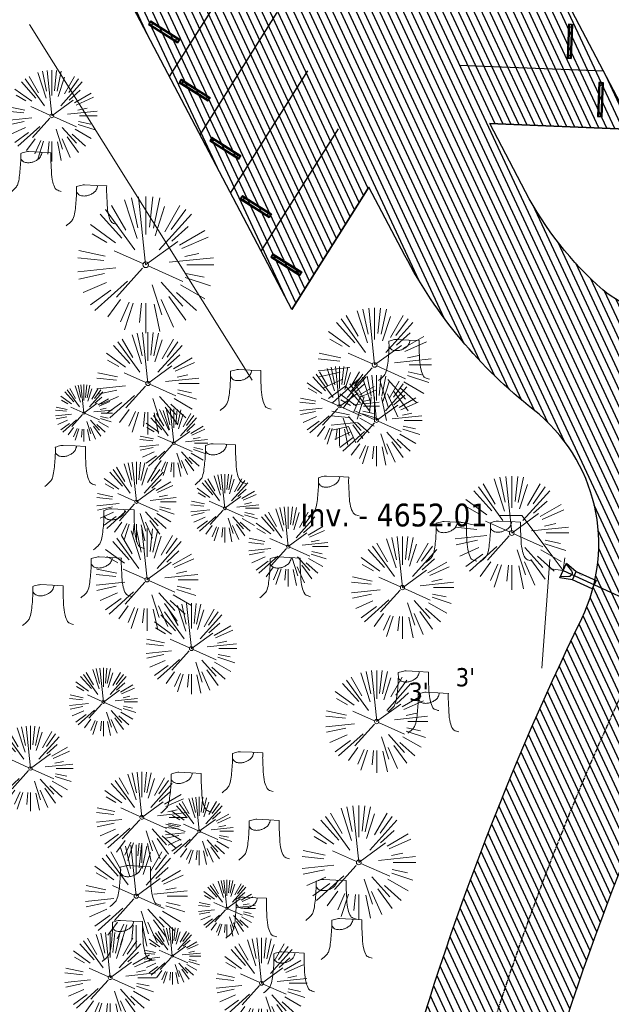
# Model space of a CAD drawing. Header units: feet. Extents: x 1134296 to 1140710, y 647902 to 649877.
# Tile 3 of 66: x 1134577 to 1134681, y 648119 to 648292. Entities that reach past the tile are written whole.
import ezdxf
from ezdxf import colors
from ezdxf.entities.mleader import LeaderData, LeaderLine
from ezdxf.math import Vec2, Vec3

# ---------------------------------------------------------------- set-up
doc = ezdxf.new("R2010")
doc.units = ezdxf.units.FT
doc.header["$MEASUREMENT"] = 0
doc.linetypes.add('CENTER2', pattern=[1.125, 0.75, -0.125, 0.125, -0.125])
for name, color, linetype in [('C-PRKG-ASPH', 5, 'Continuous'), ('C-PRKG-STRP', 136, 'Continuous'), ('C-PRKG-WHEL-STOP', 5, 'Continuous'), ('C-ROAD-ASPHALT', 1, 'Continuous'), ('C-ROAD-CNTR', 1, 'CENTER2'), ('C-UTIL-STRM-PIPE', 210, 'Continuous'), ('C-UTIL-STRM-STRC', 210, 'Continuous'), ('G-TEXT-ST02', 2, 'Continuous'), ('G-XREF', 7, 'Continuous')]:
    doc.layers.add(name, color=color, linetype=linetype)
for name, color, linetype, lineweight in [('V-ANNO-TEXT', 8, 'Continuous', 13), ('V-SITE-ROCK', 8, 'Continuous', 18), ('V-SITE-VEGE', 8, 'Continuous', 18)]:
    doc.layers.add(name, color=color, linetype=linetype, lineweight=lineweight)
doc.styles.add('SEI Annotative', font='tahoma.ttf', dxfattribs={"height": 0.1})
doc.styles.add('SEI-Dim & Leader', font='tahoma.ttf')
doc.styles.get("Standard").update_dxf_attribs({"font": 'arial.ttf'})
pattern_1 = [(115, (0, 0), (-1.132884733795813, -0.5282728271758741), [])]

# ---------------------------------------------------------------- blocks, each defined once
blk = doc.blocks.new('V-SITE-VEGE-Stump')
for points in [[(-0.122905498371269, -0.01429599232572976, 0.05261256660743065), (-0.09863241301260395, 0.007697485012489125, 0.1061947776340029), (-0.09053039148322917, 0.02191696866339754, 0.04486152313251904), (-0.08374707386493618, 0.05273626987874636, 0.02007395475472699), (-0.07764030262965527, 0.1228815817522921, 0.01167487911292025), (-0.07732468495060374, 0.1363966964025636, 0.007866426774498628), (-0.07764030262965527, 0.1564565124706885)], [(-0.07764030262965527, 0.1564565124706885, -0.02766804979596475), (-0.05341885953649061, 0.1633605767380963, -0.0679781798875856), (-0.04316680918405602, 0.1642506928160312), (0.008593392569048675, 0.1616126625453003), (0.05395851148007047, 0.1590945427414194)], [(0.01506844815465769, 0.161253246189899, -0.08286378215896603), (0.008147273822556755, 0.1419669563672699, -0.1113242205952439), (-0.002098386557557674, 0.130555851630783, -0.03931328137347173), (-0.01592715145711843, 0.1222882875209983, -0.04919659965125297), (-0.02797848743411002, 0.1177254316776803, -0.06600187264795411), (-0.0446681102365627, 0.1155126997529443, -0.07018691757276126), (-0.06035359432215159, 0.1177254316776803, -0.1148593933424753), (-0.06850904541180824, 0.1222766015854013, -0.0759377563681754), (-0.07734269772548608, 0.1331671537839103)], [(0.05395851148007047, 0.1590945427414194, 0.004334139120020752), (0.05376627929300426, 0.1369184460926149, 0.00834373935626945), (0.05395851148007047, 0.1253997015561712), (0.05605689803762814, 0.07623641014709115, 0.04625247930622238), (0.06241632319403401, 0.03170819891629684, 0.06962485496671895), (0.07334360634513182, 0.00381048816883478, 0.1497246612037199), (0.07941695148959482, -0.001975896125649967, 0.05852299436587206), (0.09922370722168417, -0.009139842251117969)]]:
    blk.add_lwpolyline(points, format="xyb")
blk = doc.blocks.new('V-SITE-VEGE-Coniferious Tree 2')
at = {"color": 0, "linetype": 'ByBlock'}
for p, q in [((-0.1460065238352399, 0.2528363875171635), (-0.2500390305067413, 0.4330260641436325)), ((-0.06264093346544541, 0.1926377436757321), (-0.1545378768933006, 0.4755369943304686)), ((-0.0574950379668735, 0.2703678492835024), (-0.1039851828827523, 0.4890788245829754)), ((-0.0003172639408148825, 0.0025937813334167), (-0.05229705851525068, 0.4972664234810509)), ((-3.601054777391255e-05, 0.2219193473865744), (-3.601054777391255e-05, 0.5000060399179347)), ((0.02890183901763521, 0.2753366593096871), (0.05222503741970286, 0.4972664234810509)), ((0.0571938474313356, 0.2692740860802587), (0.1039131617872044, 0.4890788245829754)), ((0.139142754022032, 0.2410654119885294), (0.2499670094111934, 0.4330260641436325)), ((-0.1756943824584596, 0.1950752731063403), (-0.3346129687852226, 0.3715878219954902)), ((-0.07913071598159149, 0.1088658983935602), (-0.2939353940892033, 0.4045257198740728)), ((0.06850648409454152, 0.2109817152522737), (0.1382469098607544, 0.425630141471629)), ((0.09777767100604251, 0.108636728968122), (0.3345409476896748, 0.3715878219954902)), ((0.1868724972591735, 0.2572635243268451), (0.2938633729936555, 0.4045257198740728)), ((-0.2201011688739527, 0.1598873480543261), (-0.4045617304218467, 0.2938993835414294)), ((-0.2844040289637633, 0.1641894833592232), (-0.393144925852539, 0.2269610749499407)), ((0.1919663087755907, 0.1728666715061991), (0.3115823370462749, 0.2805763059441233)), ((0.2487690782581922, 0.143647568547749), (0.4329900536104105, 0.2500030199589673)), ((-0.0009318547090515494, -0.0006770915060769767), (0.2349564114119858, 0.1707208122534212)), ((0.2658942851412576, 0.1183972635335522), (0.4567507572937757, 0.2033670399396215)), ((-0.2961437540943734, 0.06292784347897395), (-0.4891148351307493, 0.1039491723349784)), ((-0.01992166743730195, 0.008854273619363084), (-0.2318825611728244, 0.1032199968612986)), ((0.2872695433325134, 0.06106323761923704), (0.3884790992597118, 0.08257391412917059)), ((-0.3060292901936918, 0.03215663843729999), (-0.4973024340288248, 0.05226104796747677)), ((0.173080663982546, 0.01818771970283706), (0.497230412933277, 0.05226104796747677)), ((0.3024988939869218, 0), (0.4999700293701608, 0)), ((-0.2182782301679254, -0.02292736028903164), (-0.4973024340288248, -0.05226104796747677)), ((-0.302185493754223, -0.0642195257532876), (-0.4891148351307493, -0.1039491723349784)), ((-0.02300503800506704, -0.02554197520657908), (-0.2137781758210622, -0.2373882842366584)), ((0.01849546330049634, -0.008260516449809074), (0.2719985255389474, -0.1211160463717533)), ((0.2936342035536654, -0.06241742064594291), (0.4274066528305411, -0.09084484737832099)), ((-0.2881436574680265, -0.1282723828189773), (-0.4568227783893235, -0.2033670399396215)), ((-0.1320480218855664, -0.1188660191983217), (-0.3716238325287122, -0.3345769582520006)), ((0.1143820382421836, -0.1271057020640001), (0.2718110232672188, -0.301920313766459)), ((0.2891445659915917, -0.09395946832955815), (0.4755009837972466, -0.1545018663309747)), ((-0.254528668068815, -0.1848980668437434), (-0.4045617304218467, -0.2938993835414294)), ((0.04781873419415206, -0.1473038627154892), (0.1192466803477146, -0.3671294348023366)), ((0.2253521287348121, -0.2029399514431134), (0.3715518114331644, -0.3345769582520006)), ((0.2555295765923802, -0.1475434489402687), (0.4329900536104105, -0.2500030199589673)), ((-0.1842986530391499, -0.2536176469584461), (-0.2766747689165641, -0.3807650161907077)), ((-0.1213812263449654, -0.2725449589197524), (-0.1855903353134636, -0.4167758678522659)), ((-0.09098502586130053, -0.2799408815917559), (-0.1545378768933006, -0.4755369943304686)), ((-0.02966136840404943, -0.2817638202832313), (-0.04434904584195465, -0.4216092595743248)), ((-3.601054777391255e-05, -0.2817638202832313), (-3.601054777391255e-05, -0.5000060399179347)), ((0.06104806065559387, -0.2873055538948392), (0.1039131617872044, -0.4890788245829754)), ((0.1131111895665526, -0.2541280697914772), (0.2033310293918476, -0.4567867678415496)), ((0.1688618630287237, -0.2324611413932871), (0.2938633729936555, -0.4045257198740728))]:
    blk.add_line(p, q, dxfattribs=at)
blk.add_circle((-3.601054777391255e-05, 0), 0.02083358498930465)
blk = doc.blocks.new('_Open90')
at = {"color": 0, "linetype": 'ByBlock', "lineweight": -2}
for p, q in [((0, 0), (-1, 0)), ((-0.5, 0.5), (0, 0)), ((0, 0), (-0.5, -0.5))]:
    blk.add_line(p, q, dxfattribs=at)
blk = doc.blocks.new('*U1383')
at = {"flags": 128}
blk.add_lwpolyline([(0.8676975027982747, -2.148524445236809), (-1.059517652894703, -0.9715084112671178), (1.059517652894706, 0.9715084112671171), (2.06541310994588, -1.050297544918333)], dxfattribs=at)
blk.add_lwpolyline([(0.9213196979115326, 0.8447899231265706), (1.319032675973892, -0.6167117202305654, -0.609256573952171), (0.5003005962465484, -1.36743550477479), (-0.921319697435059, -0.8447899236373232)], format="xyb", dxfattribs=at)
blk.add_lwpolyline([(4.653849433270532, -3.873221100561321), (3.456133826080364, -4.971448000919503), (0.8676975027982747, -2.148524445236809), (2.06541310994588, -1.050297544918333)], close=True, dxfattribs=at)
at = {"layer": 'Defpoints'}
blk.add_text('15" FES', height=0.1999999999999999, rotation=132.4926644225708, dxfattribs=at).set_placement((2.938237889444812, -2.129013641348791))
blk = doc.blocks.new('Wheel_Stop')
for points in [[(-36, 6.75), (36, 6.75)], [(-36, -2.25), (-36, 6.75)], [(-35.625, 4.5), (-36, 6.75)], [(-35.625, 0), (-36, -2.25)], [(-35.955, 6.48), (35.955, 6.48)], [(-35.625, 4.5), (-35.625, 0)], [(-35.625, 4.5), (35.625, 4.5)], [(-35.625, 0), (35.625, 0)], [(35.625, 4.5), (36, 6.75)], [(35.625, 4.5), (35.625, 0)], [(35.625, 0), (36, -2.25)], [(36, -2.25), (36, 6.75)], [(-36, -2.25), (36, -2.25)], [(-35.955, -1.98), (35.955, -1.98)]]:
    blk.add_lwpolyline(points)
for centre in [(-30, 2.25), (30, 2.25)]:
    blk.add_circle(centre, 0.5)
blk = doc.blocks.new('C_PBASE-PACTOLA_02403811')
at = {"layer": 'C-PRKG-STRP', "flags": 128}
for points in [[(1134602.857974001, 648282.4169628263), (1134616.426017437, 648303.8934972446)], [(1134608.22852067, 648272.1949003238), (1134621.796564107, 648293.671434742)], [(1134679.167061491, 648283.3777782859), (1134653.783815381, 648284.3897813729)], [(1134613.59906734, 648261.9728378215), (1134627.167110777, 648283.4493722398)], [(1134684.53760816, 648273.1557157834), (1134659.15436205, 648274.1677188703)], [(1134618.969614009, 648251.7507753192), (1134632.537657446, 648273.2273097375)], [(1134624.340160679, 648241.5287128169), (1134637.908204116, 648263.0052472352)]]:
    blk.add_lwpolyline(points, dxfattribs=at)
at = {"layer": 'C-ROAD-ASPHALT'}
for points in [[(1134641.753924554, 648097.236757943, -0.04745863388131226), (1134675.306121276, 648187.2144013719, 0.3533595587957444), (1134666.801823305, 648223.938865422, -0.1061807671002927), (1134644.201008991, 648251.02779896), (1134637.908204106, 648263.0052472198), (1134624.340160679, 648241.5287128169), (1134586.209279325, 648314.1053565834), (1134596.832358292, 648319.6865924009, 0.4142135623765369), (1134601.03389425, 648333.1901880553), (1134601.03389425, 648333.1901880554, -0.272198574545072), (1134605.099853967, 648418.2428533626), (1134606.838864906, 648420.9012729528, -0.1021731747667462), (1134622.244871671, 648436.3835698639, 0.468797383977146), (1134623.08730174, 648444.0239125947, -0.03941359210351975), (1134613.58995056, 648455.5746915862), (1134609.942525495, 648460.8004692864, -0.1042089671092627), (1134568.347173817, 648558.7203512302), (1134550.704167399, 648648.5084634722, -0.01381007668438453), (1134546.056886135, 648676.177626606), (1134536.979293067, 648741.163650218, -0.0943332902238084), (1134542.658637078, 648856.2170945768), (1134551.221944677, 648891.6030739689, -0.01079874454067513), (1134557.394969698, 648914.8990641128)], [(1134664.934415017, 648091.0186503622, -0.04992673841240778), (1134698.996135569, 648181.0065459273), (1134709.513, 648185.696), (1134742.075672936, 648205.3473956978)]]:
    blk.add_lwpolyline(points, format="xyb", dxfattribs=at)
blk.add_lwpolyline([(1134661.499773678, 648419.805711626, 0.01473642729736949), (1134666.861855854, 648418.1955271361, -0.2575869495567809), (1134708.624534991, 648377.9849734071, -0.1698424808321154), (1134704.112198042, 648253.9264793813), (1134702.882206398, 648250.7817127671, -0.5197538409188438), (1134679.029421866, 648244.961863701, -0.09218706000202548), (1134665.447166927, 648262.190270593), (1134659.15436205, 648274.1677188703), (1134684.537608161, 648273.1557157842), (1134646.406726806, 648345.7323595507), (1134635.783647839, 648340.1511237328, -0.4142135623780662), (1134622.280052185, 648344.3526596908, -0.2721985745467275), (1134625.184309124, 648405.1045634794), (1134626.923202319, 648407.7628030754, -0.3404876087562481)], format="xyb", close=True, dxfattribs=at)
at = {"layer": 'C-ROAD-CNTR', "flags": 128}
blk.add_lwpolyline([(1134682.815781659, 648422.2458494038), (1134669.21986276, 648425.8462855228, -0.1774687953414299), (1134620.150062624, 648460.1534391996), (1134616.502637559, 648465.3792168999, -0.1042089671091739), (1134576.197064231, 648560.2628234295), (1134558.554057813, 648650.0509356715, -0.01381007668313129), (1134553.979962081, 648677.2843639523), (1134544.902369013, 648742.2703875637, -0.09433329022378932), (1134550.434197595, 648854.3354307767), (1134558.997505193, 648889.7214101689, -0.1428635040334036), (1134712.374228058, 649156.8312964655), (1134786.199238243, 649227.8108874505, -0.04164346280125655), (1134812.006441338, 649248.7876063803), (1134833.030879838, 649263.1487701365, -0.2654684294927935), (1134926.96397912, 649270.7084407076), (1134949.260464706, 649260.2481514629, -0.03670103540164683), (1135013.162783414, 649224.3333579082), (1135075.321908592, 649183.1273199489, -0.3025232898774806), (1135105.389164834, 649111.5845632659), (1135099.687602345, 649081.8875520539, -0.04927264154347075), (1135094.100293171, 649063.036833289), (1135036.844839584, 648922.3955038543, -0.009218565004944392), (1135029.58001939, 648905.4517031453), (1134962.363987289, 648756.3352782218, -0.01915469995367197), (1134945.301367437, 648722.0511597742), (1134909.791676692, 648657.06607992, -0.111236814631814), (1134866.238656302, 648607.5744966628), (1134762.181369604, 648532.0907847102, 0.3229446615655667), (1134716.395894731, 648393.2215671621), (1134719.721086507, 648382.7059234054, -0.1714240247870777), (1134715.287797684, 648249.5554414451), (1134707.163513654, 648228.7837741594, -0.02272318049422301), (1134688.713657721, 648187.2766264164, 0.05045028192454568), (1134653.344169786, 648094.1277041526)], format="xyb", dxfattribs=at)
at = {"layer": 'C-UTIL-STRM-PIPE', "flags": 128}
blk.add_lwpolyline([(1134672.052999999, 648195.670999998), (1134709.439, 648178.598)], dxfattribs=at)
at = {"layer": 'C-PRKG-WHEL-STOP', "zscale": 0.0833333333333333}
for p, xscale, yscale, rotation in [((1134602.014956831, 648290.4440577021), -0.08333333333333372, 0.08333333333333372, 147.7168872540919), ((1134673.035274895, 648288.6262183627), 0.0833333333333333, 0.0833333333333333, 267.716887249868), ((1134607.385503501, 648280.2219952), -0.08333333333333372, 0.08333333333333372, 147.7168872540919), ((1134678.405821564, 648278.4041558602), 0.0833333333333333, 0.0833333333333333, 267.716887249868), ((1134612.75605017, 648269.9999326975), -0.08333333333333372, 0.08333333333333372, 147.7168872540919), ((1134618.12659684, 648259.7778701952), -0.08333333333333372, 0.08333333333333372, 147.7168872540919), ((1134623.49714351, 648249.5558076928), -0.08333333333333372, 0.08333333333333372, 147.7168872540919)]:
    blk.add_blockref('Wheel_Stop', p, dxfattribs=dict(at, xscale=xscale, yscale=yscale, rotation=rotation))
at = {"layer": 'C-UTIL-STRM-STRC', "color": 221, "linetype": 'Continuous', "lineweight": -3, "rotation": 22.93653584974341}
blk.add_blockref('*U1383', (1134672.053, 648195.671), dxfattribs=at)
blk = doc.blocks.new('C_PHTCH-PACTOLA_02403811')
at = {"layer": 'C-PRKG-ASPH'}
h = blk.add_hatch(dxfattribs=at)
h.set_pattern_fill('ANSI31', color=256, scale=10, angle=70)
h.set_pattern_definition(pattern_1)
edge = h.paths.add_edge_path(flags=16)
edge.add_arc((1135093.567290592, 648760.3570235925), 541.9999999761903, 143.5703577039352, 153.2664360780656, ccw=False)
edge.add_arc((1135093.567290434, 648760.3570237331), 541.9999997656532, 133.8742793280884, 143.5703577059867, ccw=False)
edge.add_line((1134717.918854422, 649151.0643979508), (1134791.743864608, 649222.0439889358))
edge.add_arc((1134924.814897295, 649083.6384245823), 191.9999999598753, 124.33581191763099, 133.8742793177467, ccw=False)
edge.add_line((1134816.518779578, 649242.1816391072), (1134837.543218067, 649256.5428028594))
edge.add_arc((1134886.614896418, 649184.7029087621), 87.00000000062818, 64.86660358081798, 124.33581191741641, ccw=False)
edge.add_line((1134923.566161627, 649263.4658695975), (1134945.862647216, 649253.0055803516))
edge.add_arc((1134736.896871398, 648807.5874571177), 491.9999999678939, 56.45911934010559, 64.86660355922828, ccw=False)
edge.add_line((1135008.742528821, 649217.6654234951), (1135070.901654, 649176.4593855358))
edge.add_arc((1135036.644680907, 649124.7828938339), 62.00000000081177, -10.868034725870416, 56.45911933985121, ccw=False)
edge.add_line((1135097.532652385, 649113.0929439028), (1135091.831089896, 649083.3959326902))
edge.add_arc((1135001.481196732, 649100.7423100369), 92.00000001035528, 337.8486329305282, 349.13196525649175, ccw=False)
edge.add_line((1135086.690765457, 649066.0532714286), (1135029.43531187, 648925.4119419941))
edge.add_arc((1134573.749357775, 649110.9228871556), 491.9999995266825, 335.73595333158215, 337.84863296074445, ccw=False)
edge.add_line((1135022.286728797, 648908.7392420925), (1134970.105907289, 648792.9779079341))
edge.add_line((1134970.105907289, 648792.9779079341), (1134955.070696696, 648759.622817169))
edge.add_arc((1134506.533324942, 648961.8064625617), 492.0000003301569, 331.3465562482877, 335.7359533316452, ccw=False)
edge.add_line((1134938.281078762, 648725.8872446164), (1134902.771388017, 648660.9021647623))
edge.add_arc((1134778.161263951, 648728.9926705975), 142.0000000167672, 305.95733191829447, 331.34655630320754, ccw=False)
edge.add_line((1134861.541195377, 648614.0501326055), (1134757.483908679, 648538.5664206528))
edge.add_arc((1134835.579196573, 648430.9089730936), 133.0000000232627, 125.9573319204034, 166.4171722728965)
edge.add_arc((1134672.277915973, 648470.363906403), 35.00000000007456, 244.10855969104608, 346.41717227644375, ccw=False)
edge.add_arc((1134691.461854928, 648509.9128519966), 78.95614352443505, 214.9055155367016, 244.1168481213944, ccw=False)
edge.add_line((1134626.710174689, 648464.732186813), (1134623.062749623, 648469.9579645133))
edge.add_arc((1134821.506139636, 648608.4650796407), 241.9999999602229, 191.1167612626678, 214.9138039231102, ccw=False)
edge.add_line((1134584.046954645, 648561.8052956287), (1134566.403948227, 648651.5934078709))
edge.add_arc((1135049.172208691, 648746.4554480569), 491.9999999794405, 187.9519260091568, 191.1167612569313, ccw=False)
edge.add_line((1134561.903038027, 648678.391101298), (1134552.825444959, 648743.3771249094))
edge.add_arc((1134842.017716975, 648783.7730382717), 292.0000000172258, 166.3961174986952, 187.9519260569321, ccw=False)
edge.add_line((1134558.209758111, 648852.4537669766), (1134566.77306571, 648887.8397463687))
edge.add_arc((1135093.567290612, 648760.357023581), 542.0000000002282, 158.0478401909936, 166.396117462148, ccw=False)
edge.add_arc((1135093.567290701, 648760.357023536), 542.0000000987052, 153.2664360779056, 158.0478401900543, ccw=False)
edge = h.paths.add_edge_path()
edge.add_line((1134664.934415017, 648091.0186503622), (1134641.753924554, 648097.236757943))
edge.add_arc((1135131.441785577, 647965.8792352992), 506.9999999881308, 154.1154939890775, 164.9840567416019, ccw=False)
edge.add_arc((1135131.44177555, 647965.8792402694), 506.9999887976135, 153.4314984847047, 154.115493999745, ccw=False)
edge.add_arc((1134241.513528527, 648410.9103548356), 488.0000000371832, 333.4314984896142, 338.6383717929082)
edge.add_line((1134695.987914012, 648233.1548120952), (1134704.112198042, 648253.9264793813))
edge.add_arc((1134529.027803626, 648322.4060737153), 188.0000000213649, 338.6383717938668, 377.1954705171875)
edge.add_arc((1134651.306425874, 648360.2470375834), 60.00000000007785, 17.1954705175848, 74.97265706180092)
edge.add_line((1134666.863224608, 648418.1951696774), (1134661.500576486, 648419.8056636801))
edge.add_arc((1134691.489318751, 648509.9450223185), 94.99699278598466, 223.9418846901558, 251.5980721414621, ccw=False)
edge.add_arc((1134691.535842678, 648509.9839590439), 95.05751145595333, 214.9165962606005, 223.9393241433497, ccw=False)
edge.add_line((1134613.590003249, 648455.5746160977), (1134609.942525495, 648460.8004692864))
edge.add_arc((1134821.506139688, 648608.4650796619), 258.0000000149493, 191.1167612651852, 214.9138039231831, ccw=False)
edge.add_line((1134568.347173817, 648558.7203512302), (1134550.704167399, 648648.5084634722))
edge.add_arc((1135049.172208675, 648746.4554480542), 507.9999999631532, 187.9519260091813, 191.1167612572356, ccw=False)
edge.add_line((1134546.056886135, 648676.177626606), (1134536.979293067, 648741.163650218))
edge.add_arc((1134842.01771694, 648783.7730382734), 307.9999999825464, 166.3961174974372, 187.9519260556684, ccw=False)
edge.add_line((1134542.658637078, 648856.2170945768), (1134551.221944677, 648891.6030739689))
edge.add_arc((1135093.567290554, 648760.3570237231), 557.9999999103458, 163.9213237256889, 166.3961174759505, ccw=False)
edge.add_arc((1134538.177323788, 648920.4382053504), 19.99999999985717, 343.9213237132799, 402.7699397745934)
edge.add_line((1134552.859048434, 648934.0193305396), (1134533.446357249, 648955.005204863))
edge.add_arc((1135093.567290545, 648760.3570234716), 592.9783928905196, 146.0187423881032, 160.8370986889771, ccw=False)
edge.add_line((1134601.857481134, 649091.7855040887), (1134616.582948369, 649064.0343807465))
edge.add_arc((1134620.999668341, 649066.3780071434), 5.000000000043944, 207.9515834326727, 327.0740857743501)
edge.add_arc((1135093.567290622, 648760.3570235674), 558.0000000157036, 133.8742793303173, 147.0740857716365, ccw=False)
edge.add_line((1134706.829601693, 649162.5981949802), (1134780.654611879, 649233.5777859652))
edge.add_arc((1134924.814897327, 649083.6384245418), 208.0000000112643, 124.3358119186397, 133.8742793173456, ccw=False)
edge.add_line((1134807.494103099, 649255.3935736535), (1134828.518541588, 649269.7547374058))
edge.add_arc((1134886.614896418, 649184.7029087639), 102.9999999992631, 64.86660357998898, 124.33581191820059, ccw=False)
edge.add_line((1134930.361796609, 649277.9510118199), (1134952.658282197, 649267.4907225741))
edge.add_arc((1134736.896871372, 648807.5874570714), 508.0000000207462, 56.4591193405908, 64.86660355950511, ccw=False)
edge.add_line((1135017.583038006, 649231.0012923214), (1135079.742163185, 649189.7952543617))
edge.add_arc((1135036.644680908, 649124.782893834), 77.99999999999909, -10.868034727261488, 56.45911934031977, ccw=False)
edge.add_line((1135113.245677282, 649110.0761826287), (1135107.544114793, 649080.3791714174))
edge.add_arc((1135001.481196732, 649100.7423100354), 108.0000000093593, 337.84863293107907, 349.131965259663, ccw=False)
edge.add_line((1135101.509820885, 649060.0203951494), (1135044.254367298, 648919.3790657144))
edge.add_arc((1134573.749357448, 649110.9228872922), 507.9999998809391, 335.7359533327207, 337.84863295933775, ccw=False)
edge.add_line((1135036.873309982, 648902.1641641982), (1134969.657277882, 648753.0477392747))
edge.add_arc((1134506.53332524, 648961.8064624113), 507.9999999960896, 331.346556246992, 335.73595333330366, ccw=False)
edge.add_line((1134952.321656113, 648718.215074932), (1134916.811965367, 648653.2299950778))
edge.add_arc((1134778.161263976, 648728.9926705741), 157.9999999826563, 305.9573319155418, 331.3465563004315, ccw=False)
edge.add_line((1134870.936117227, 648601.0988607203), (1134766.878830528, 648525.6151487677))
edge.add_arc((1134835.579196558, 648430.9089731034), 117.0000000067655, 125.9573319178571, 162.264860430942)
edge.add_arc((1134752.713885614, 648457.4106757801), 29.99999999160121, 162.264860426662, 196.8024120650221)
edge.add_arc((1134835.579196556, 648430.9089731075), 113.0000000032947, 170.9217318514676, 197.5476736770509)
edge.add_line((1134727.837491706, 648396.8395581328), (1134731.162683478, 648386.3239143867))
edge.add_arc((1134529.027802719, 648322.4060734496), 212.0000009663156, 11.340079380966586, 17.54767372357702, ccw=False)
edge.add_arc((1134529.055568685, 648322.403813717), 211.9732215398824, -20.64909134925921, 11.342153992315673, ccw=False)
edge.add_arc((1134759.869013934, 648235.3149369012), 34.72371615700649, 159.1871917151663, 239.4135572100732)
edge.add_line((1134742.200276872, 648205.422593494), (1134709.513, 648185.696))
edge.add_line((1134709.513, 648185.696), (1134698.996135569, 648181.0065459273))
edge.add_arc((1135131.441785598, 647965.8792352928), 483.0000000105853, 153.5511843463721, 164.9840567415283)
h = blk.add_hatch(dxfattribs=at)
h.set_pattern_fill('ANSI31', color=256, scale=10, angle=70)
h.set_pattern_definition(pattern_1)
edge = h.paths.add_edge_path()
edge.add_arc((1134648.315845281, 648200.3111567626), 30.00000000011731, 334.1154939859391, 411.9608870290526)
edge.add_arc((1134718.562561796, 648290.096449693), 84.00000003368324, 207.7168872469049, 231.9608870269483, ccw=False)
edge.add_line((1134644.201008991, 648251.02779896), (1134637.908204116, 648263.0052472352))
edge.add_line((1134637.908204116, 648263.0052472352), (1134624.340160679, 648241.5287128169))
edge.add_line((1134624.340160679, 648241.5287128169), (1134586.209279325, 648314.1053565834))
edge.add_line((1134586.209279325, 648314.1053565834), (1134596.832358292, 648319.6865924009))
edge.add_arc((1134592.181328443, 648328.5391582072), 10.00000000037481, 297.7168872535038, 387.7168872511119)
edge.add_arc((1134675.395447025, 648372.2588387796), 84.00000000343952, 146.8092076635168, 207.7168872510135, ccw=False)
edge.add_line((1134605.099853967, 648418.2428533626), (1134606.838864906, 648420.9012729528))
edge.add_arc((1134652.028889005, 648391.340120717), 53.99999999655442, 123.47381821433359, 146.8092076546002, ccw=False)
edge.add_arc((1134619.487092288, 648440.5542596), 4.999999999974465, 303.4738182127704, 403.9420609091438)
edge.add_arc((1134691.489318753, 648509.9450223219), 94.99699278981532, 223.9418846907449, 251.5980721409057)
edge.add_arc((1134652.028889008, 648391.3401207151), 29.99999999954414, 71.59553892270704, 146.8092076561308)
edge.add_arc((1134675.665423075, 648372.3186414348), 60.26685623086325, 143.9760561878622, 207.647841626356)
edge.add_arc((1134631.132617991, 648349.0036895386), 9.999999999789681, 207.7168872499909, 297.7168872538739)
edge.add_line((1134635.783647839, 648340.1511237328), (1134646.406726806, 648345.7323595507))
edge.add_line((1134646.406726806, 648345.7323595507), (1134684.53760816, 648273.1557157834))
edge.add_line((1134684.53760816, 648273.1557157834), (1134659.15436205, 648274.1677188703))
edge.add_line((1134659.15436205, 648274.1677188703), (1134665.447166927, 648262.190270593))
edge.add_arc((1134718.562561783, 648290.096449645), 59.9999999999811, 207.716887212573, 228.7850574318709)
edge.add_arc((1134688.912706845, 648256.2455101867), 14.99999999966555, 228.7850574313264, 338.6383717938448)
edge.add_line((1134702.882206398, 648250.7817127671), (1134695.987914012, 648233.1548120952))
edge.add_arc((1134241.513528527, 648410.9103548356), 488.0000000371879, 333.43149848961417, 338.63837179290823, ccw=False)
edge.add_arc((1135131.441781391, 647965.879237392), 506.999995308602, 153.4314984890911, 154.1154939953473)
blk = doc.blocks.new('C_XBASE-PACTOLA_02403811')
at = {"layer": 'V-SITE-VEGE', "lineweight": 18, "flags": 128}
for points in [[(1134617.368, 648229.0839999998), (1134578.241, 648291.5809999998)], [(1134668.295, 648178.4879999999), (1134669.722999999, 648197.6119999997)]]:
    blk.add_lwpolyline(points, dxfattribs=at)
at = {"layer": 'V-SITE-VEGE', "linetype": 'Continuous', "lineweight": 18, "flags": 128}
for points in [[(1134617.368, 648229.0839999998), (1134578.241, 648291.5809999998)], [(1134668.295, 648178.4879999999), (1134669.722999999, 648197.6119999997)]]:
    blk.add_lwpolyline(points, dxfattribs=at)
at = {"layer": 'V-SITE-VEGE', "rotation": 8.537736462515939e-07}
for p, xscale, yscale, zscale in [((1134582.17, 648275.538), 15.99980672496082, 15.99980672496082, 15.99980672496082), ((1134598.672, 648249.367), 23.99971008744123, 23.99971008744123, 23.99971008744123), ((1134639.243, 648222.007), 15.99980672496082, 15.99980672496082, 15.99980672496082), ((1134603.598, 648218.041), 11.99985504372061, 11.99985504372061, 11.99985504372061), ((1134612.591, 648206.604), 11.99985504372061, 11.99985504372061, 11.99985504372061), ((1134606.708, 648181.944), 15.99980672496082, 15.99980672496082, 15.99980672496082), ((1134591.239, 648172.578), 11.99985504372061, 11.99985504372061, 11.99985504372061), ((1134597.987, 648152.312), 15.99980672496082, 15.99980672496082, 15.99980672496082), ((1134608.095, 648149.895), 11.99985504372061, 11.99985504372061, 11.99985504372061), ((1134592.439, 648124.147), 15.99980672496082, 15.99980672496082, 15.99980672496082), ((1134619.04, 648123.166), 15.99980672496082, 15.99980672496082, 15.99980672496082)]:
    blk.add_blockref('V-SITE-VEGE-Coniferious Tree 2', p, dxfattribs=dict(at, xscale=xscale, yscale=yscale, zscale=zscale))
at = {"layer": 'V-SITE-VEGE'}
for name, p, xscale, yscale, zscale in [('V-SITE-VEGE-Stump', (1134579.831, 648262.632), 40.31522404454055, 40.31522404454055, 40.31522404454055), ('V-SITE-VEGE-Stump', (1134589.639, 648256.796), 40.31522404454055, 40.31522404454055, 40.31522404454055), ('V-SITE-VEGE-Coniferious Tree 2', (1134638.919, 648231.788), 19.99975840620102, 19.99975840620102, 19.99975840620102), ('V-SITE-VEGE-Coniferious Tree 2', (1134599.059, 648228.531), 17.99978256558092, 17.99978256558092, 17.99978256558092), ('V-SITE-VEGE-Stump', (1134644.559, 648229.633), 40.31522404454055, 40.31522404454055, 40.31522404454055), ('V-SITE-VEGE-Stump', (1134616.718, 648224.362), 40.31522404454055, 40.31522404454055, 40.31522404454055), ('V-SITE-VEGE-Coniferious Tree 2', (1134632.743, 648224.514), 13.99983088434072, 13.99983088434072, 13.99983088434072), ('V-SITE-VEGE-Coniferious Tree 2', (1134587.821, 648223.334), 9.999879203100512, 9.999879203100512, 9.999879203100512), ('V-SITE-VEGE-Stump', (1134585.92, 648211.031), 40.31522404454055, 40.31522404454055, 40.31522404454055), ('V-SITE-VEGE-Stump', (1134612.296, 648211.321), 40.31522404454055, 40.31522404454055, 40.31522404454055), ('V-SITE-VEGE-Coniferious Tree 2', (1134597.046, 648207.736), 13.99983088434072, 13.99983088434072, 13.99983088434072), ('V-SITE-VEGE-Stump', (1134632.179, 648205.643), 40.31522404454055, 40.31522404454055, 40.31522404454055), ('V-SITE-VEGE-Coniferious Tree 2', (1134663.022, 648202.259), 19.99975840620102, 19.99975840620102, 19.99975840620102), ('V-SITE-VEGE-Stump', (1134594.457, 648199.9), 40.31522404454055, 40.31522404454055, 40.31522404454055), ('V-SITE-VEGE-Coniferious Tree 2', (1134623.736, 648199.872), 13.99983088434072, 13.99983088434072, 13.99983088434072), ('V-SITE-VEGE-Stump', (1134652.87, 648197.655), 40.31522404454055, 40.31522404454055, 40.31522404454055), ('V-SITE-VEGE-Stump', (1134662.408, 648197.743), 40.31522404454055, 40.31522404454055, 40.31522404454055), ('V-SITE-VEGE-Coniferious Tree 2', (1134598.914, 648194.053), 17.99978256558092, 17.99978256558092, 17.99978256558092), ('V-SITE-VEGE-Coniferious Tree 2', (1134643.809, 648192.664), 17.99978256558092, 17.99978256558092, 17.99978256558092), ('V-SITE-VEGE-Stump', (1134592.216, 648191.45), 40.31522404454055, 40.31522404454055, 40.31522404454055), ('V-SITE-VEGE-Stump', (1134623.663, 648191.442), 40.31522404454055, 40.31522404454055, 40.31522404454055), ('V-SITE-VEGE-Stump', (1134581.973, 648186.564), 40.31522404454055, 40.31522404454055, 40.31522404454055), ('V-SITE-VEGE-Coniferious Tree 2', (1134639.278, 648169.132), 17.99978256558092, 17.99978256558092, 17.99978256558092), ('V-SITE-VEGE-Stump', (1134646.2, 648171.422), 40.31522404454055, 40.31522404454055, 40.31522404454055), ('V-SITE-VEGE-Stump', (1134649.695, 648167.681), 40.31522404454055, 40.31522404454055, 40.31522404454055), ('V-SITE-VEGE-Coniferious Tree 2', (1134578.42, 648160.898), 14.99981880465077, 14.99981880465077, 14.99981880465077), ('V-SITE-VEGE-Stump', (1134617.066, 648157.222), 40.31522404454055, 40.31522404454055, 40.31522404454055), ('V-SITE-VEGE-Stump', (1134606.263, 648153.603), 40.31522404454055, 40.31522404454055, 40.31522404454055), ('V-SITE-VEGE-Coniferious Tree 2', (1134636.129, 648144.394), 19.99975840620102, 19.99975840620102, 19.99975840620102), ('V-SITE-VEGE-Stump', (1134619.974, 648145.373), 40.31522404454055, 40.31522404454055, 40.31522404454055), ('V-SITE-VEGE-Coniferious Tree 2', (1134597.017, 648138.472), 17.99978256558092, 17.99978256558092, 17.99978256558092), ('V-SITE-VEGE-Stump', (1134597.336, 648137.228), 40.31522404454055, 40.31522404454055, 40.31522404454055), ('V-SITE-VEGE-Coniferious Tree 2', (1134612.955, 648136.32), 9.999879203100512, 9.999879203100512, 9.999879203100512), ('V-SITE-VEGE-Stump', (1134631.75, 648134.785), 40.31522404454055, 40.31522404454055, 40.31522404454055), ('V-SITE-VEGE-Stump', (1134617.711, 648131.677), 40.31522404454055, 40.31522404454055, 40.31522404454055), ('V-SITE-VEGE-Stump', (1134595.964, 648127.584), 40.31522404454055, 40.31522404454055, 40.31522404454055), ('V-SITE-VEGE-Stump', (1134634.497, 648127.923), 40.31522404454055, 40.31522404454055, 40.31522404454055), ('V-SITE-VEGE-Coniferious Tree 2', (1134603.358, 648127.953), 9.999879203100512, 9.999879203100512, 9.999879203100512), ('V-SITE-VEGE-Stump', (1134624.34, 648122.051), 40.31522404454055, 40.31522404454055, 40.31522404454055)]:
    blk.add_blockref(name, p, dxfattribs=dict(at, xscale=xscale, yscale=yscale, zscale=zscale))
at = {"layer": 'V-SITE-ROCK', "style": 'SEI Annotative'}
for p in [(1134653.135731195, 648175.3247688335), (1134644.964731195, 648172.7867688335)]:
    blk.add_text("3'", height=3.2, dxfattribs=at).set_placement(p)
at = {"layer": 'V-ANNO-TEXT'}
ml = blk.add_multileader_mtext('Standard', dxfattribs=at)
ml.set_content('Inv. - 4652.01', color=256, style='SEI-Dim & Leader')
ml.set_leader_properties(color=256, linetype='ByLayer', lineweight=-1)
ml.set_arrow_properties(name='OPEN90')
ml.build(insert=Vec2(0, 0))
ml.multileader.update_dxf_attribs({"text_left_attachment_type": 2, "text_right_attachment_type": 2, "dogleg_length": 0.1, "arrow_head_size": 3.2, "scale": 40})
ctx = ml.context
ctx.base_point, ctx.scale, ctx.arrow_head_size, ctx.plane_origin = Vec3(1134622.819653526, 648205.3328012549), 40, 3.2, Vec3(1134672.053, 648195.671)
ctx.left_attachment, ctx.right_attachment, ctx.text_align_type = 2, 2, 2
notes = []
notes.append((ctx, [(0, (1, 1, 0), (1134664.772642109, 648205.3328012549), (-1, 0), 4, [(0, [(1134672.053, 648195.671)], 0, [])])]))
ctx.mtext.insert, ctx.mtext.alignment, ctx.mtext.flow_direction = Vec3(1134658.772642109, 648207.4160786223), 3, 5
for ctx, leaders in notes:
    for number, flags, end, landing, length, lines in leaders:
        leader = LeaderData()
        leader.index, (leader.has_last_leader_line, leader.has_dogleg_vector, leader.attachment_direction) = number, flags
        leader.last_leader_point, leader.dogleg_vector, leader.dogleg_length = Vec3(end), Vec3(landing), length
        for number, points, colour, breaks in lines:
            line = LeaderLine()
            line.index, line.vertices, line.color, line.breaks = number, Vec3.list(points), colors.encode_raw_color(colour), breaks
            leader.lines.append(line)
        ctx.leaders.append(leader)

msp = doc.modelspace()

# ---------------------------------------------------------------- block references
at = {"layer": 'G-TEXT-ST02'}
msp.add_blockref('C_PHTCH-PACTOLA_02403811', (0, 0), dxfattribs=at)

# ---------------------------------------------------------------- next in the draw order: block references
at = {"layer": 'G-XREF'}
msp.add_blockref('C_XBASE-PACTOLA_02403811', (0, 0), dxfattribs=at)

# ---------------------------------------------------------------- next in the draw order: block references
msp.add_blockref('C_PBASE-PACTOLA_02403811', (0, 0), dxfattribs=at)

doc.saveas('drawing.dxf')
